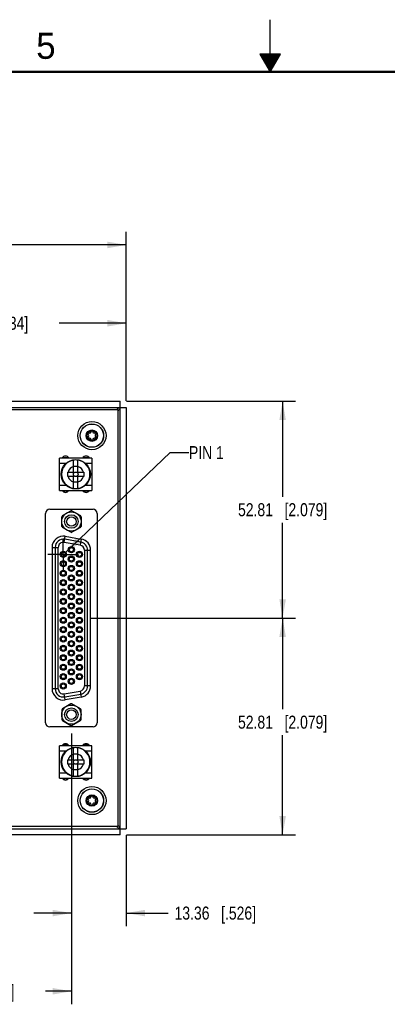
# Model space of a CAD drawing. Header units: inches. Extents: x 0 to 34, y 0 to 22.
# Tile 4 of 38: x 14.6 to 18.1, y 12.6 to 22. Entities that reach past the tile are written whole.
import ezdxf

# ---------------------------------------------------------------- set-up
doc = ezdxf.new("R2010")
doc.units = ezdxf.units.IN
doc.header["$LTSCALE"] = 1.87
doc.header["$MEASUREMENT"] = 0
doc.linetypes.add('CENTER', pattern=[0.6, 0.375, -0.075, 0.075, -0.075])
doc.layers.get('0').update_dxf_attribs({"linetype": 'CONTINUOUS'})
for name, color, linetype in [('02___PRT_ALL_AXES', 7, 'CONTINUOUS'), ('03___PRT_ALL_CURVES', 7, 'CONTINUOUS'), ('_7360', 7, 'CONTINUOUS'), ('_8276', 7, 'CONTINUOUS'), ('DETAIL', 7, 'CONTINUOUS'), ('DIMENSIONS', 7, 'CONTINUOUS')]:
    doc.layers.add(name, color=color, linetype=linetype)
doc.styles.get("Standard").update_dxf_attribs({"font": 'txt', "width": 0.8})
doc.styles.add('TEXTSTYLE_2', font='txt')
doc.dimstyles.new('DIMSTYLE_1', dxfattribs={"dimtxt": 0.125, "dimasz": 0.18, "dimexe": 0.125, "dimexo": 0.0625, "dimgap": 0.0625, "dimtad": 0, "dimtih": 1, "dimtoh": 1, "dimzin": 0, "dimdsep": 46, "dimtxsty": 'STANDARD', "dimblk": '_FILLED', "dimblk1": '_FILLED', "dimblk2": '_FILLED', "dimcen": 0.09, "dimazin": 0, "dimtp": 0.254, "dimtm": 0.254, "dimtfac": 1, "dimtofl": 0, "dimtmove": 0, "dimatfit": 3, "dimldrblk": '_FILLED', "dimfxl": 1, "dimtolj": 1, "dimtzin": 0, "dimarcsym": 0})
doc.dimstyles.get("Standard").update_dxf_attribs({"dimtxt": 0.125, "dimasz": 0.18, "dimexe": 0.125, "dimexo": 0.0625, "dimgap": 0.09, "dimtad": 0, "dimtih": 1, "dimtoh": 1, "dimzin": 0, "dimdsep": 46, "dimtxsty": 'STANDARD', "dimblk": '_FILLED', "dimblk1": '_FILLED', "dimblk2": '_FILLED', "dimcen": 0.09, "dimazin": 0, "dimtol": 1, "dimtp": 0.02, "dimtm": 0.02, "dimtfac": 1, "dimtofl": 0, "dimtmove": 0, "dimatfit": 3, "dimldrblk": '_FILLED', "dimfxl": 1, "dimtolj": 1, "dimtzin": 0, "dimarcsym": 0})

# ---------------------------------------------------------------- blocks, each defined once
blk = doc.blocks.new('_FILLED')
at = {"color": 0, "linetype": 'BYBLOCK'}
blk.add_solid([(0, 0), (-1, 0.174), (-1, -0.174)], dxfattribs=at)
blk = doc.blocks.new('*D0')
at = {"layer": 'DIMENSIONS', "color": 2, "linetype": 'CONTINUOUS'}
for p, q in [((15.6243, 18.3398), (17.2449, 18.3398)), ((17.1199, 18.3398), (17.1199, 17.4253)), ((17.1199, 16.2608), (17.1199, 17.1753)), ((15.2833, 16.2608), (17.2449, 16.2608))]:
    blk.add_line(p, q, dxfattribs=at)
at = {"layer": 'DIMENSIONS', "color": 2, "linetype": 'CONTINUOUS', "xscale": 0.18, "yscale": 0.18, "zscale": 0.18}
for p, rotation in [((17.1199, 18.3398), 90), ((17.1199, 16.2608), 270)]:
    blk.add_blockref('_FILLED', p, dxfattribs=dict(at, rotation=rotation))
at = {"layer": 'DIMENSIONS', "color": 2, "linetype": 'CONTINUOUS', "insert": (17.1199, 17.3628), "char_height": 0.125, "width": 1.325, "attachment_point": 2, "line_spacing_factor": 0.9}
blk.add_mtext('52.81{\\ftxt.shx;\\W1.000000;\\H0.125000; }[2.079]', dxfattribs=at)
blk = doc.blocks.new('*D1')
at = {"layer": 'DIMENSIONS', "color": 2, "linetype": 'CONTINUOUS'}
for p, q in [((15.2833, 16.2608), (17.2449, 16.2608)), ((17.1199, 16.2608), (17.1199, 15.3878)), ((17.1199, 14.1818), (17.1199, 15.1378)), ((15.6243, 14.1818), (17.2449, 14.1818))]:
    blk.add_line(p, q, dxfattribs=at)
at = {"layer": 'DIMENSIONS', "color": 2, "linetype": 'CONTINUOUS', "xscale": 0.18, "yscale": 0.18, "zscale": 0.18}
for p, rotation in [((17.1199, 16.2608), 90), ((17.1199, 14.1818), 270)]:
    blk.add_blockref('_FILLED', p, dxfattribs=dict(at, rotation=rotation))
at = {"layer": 'DIMENSIONS', "color": 2, "linetype": 'CONTINUOUS', "insert": (17.1199, 15.3253), "char_height": 0.125, "width": 1.325, "attachment_point": 2, "line_spacing_factor": 0.9}
blk.add_mtext('52.81{\\ftxt.shx;\\W1.000000;\\H0.125000; }[2.079]', dxfattribs=at)
blk = doc.blocks.new('*D3')
at = {"layer": 'DIMENSIONS', "color": 2, "linetype": 'CONTINUOUS'}
for p, q in [((15.0948, 15.1542), (15.0948, 12.5568)), ((12.9168, 14.8983), (12.9168, 12.5568)), ((12.9168, 12.6818), (13.397, 12.6818)), ((15.0948, 12.6818), (14.847, 12.6818))]:
    blk.add_line(p, q, dxfattribs=at)
at = {"layer": 'DIMENSIONS', "color": 2, "linetype": 'CONTINUOUS', "xscale": 0.18, "yscale": 0.18, "zscale": 0.18, "rotation": 180}
blk.add_blockref('_FILLED', (12.9168, 12.6818), dxfattribs=at)
at = {"layer": 'DIMENSIONS', "color": 2, "linetype": 'CONTINUOUS', "xscale": 0.18, "yscale": 0.18, "zscale": 0.18}
blk.add_blockref('_FILLED', (15.0948, 12.6818), dxfattribs=at)
at = {"layer": 'DIMENSIONS', "color": 2, "linetype": 'CONTINUOUS', "insert": (14.122, 12.7443), "char_height": 0.125, "width": 1.325, "attachment_point": 2, "line_spacing_factor": 0.9}
blk.add_mtext('55.32{\\ftxt.shx;\\W1.000000;\\H0.125000; }[2.178]', dxfattribs=at)
blk = doc.blocks.new('*D5')
at = {"layer": 'DIMENSIONS', "color": 2, "linetype": 'CONTINUOUS'}
for p, q in [((12.8868, 18.2396), (12.8868, 19.2137)), ((15.6208, 18.3433), (15.6208, 19.2137)), ((12.8868, 19.0887), (13.5288, 19.0887)), ((15.6208, 19.0887), (14.9788, 19.0887))]:
    blk.add_line(p, q, dxfattribs=at)
at = {"layer": 'DIMENSIONS', "color": 2, "linetype": 'CONTINUOUS', "xscale": 0.18, "yscale": 0.18, "zscale": 0.18, "rotation": 180}
blk.add_blockref('_FILLED', (12.8868, 19.0887), dxfattribs=at)
at = {"layer": 'DIMENSIONS', "color": 2, "linetype": 'CONTINUOUS', "xscale": 0.18, "yscale": 0.18, "zscale": 0.18}
blk.add_blockref('_FILLED', (15.6208, 19.0887), dxfattribs=at)
at = {"layer": 'DIMENSIONS', "color": 2, "linetype": 'CONTINUOUS', "insert": (14.2538, 19.1512), "char_height": 0.125, "width": 1.325, "attachment_point": 2, "line_spacing_factor": 0.9}
blk.add_mtext('69.44{\\ftxt.shx;\\W1.000000;\\H0.125000; }[2.734]', dxfattribs=at)
blk = doc.blocks.new('*D6')
at = {"layer": 'DIMENSIONS', "color": 2, "linetype": 'CONTINUOUS'}
for p, q in [((10.2128, 18.3433), (10.2128, 19.9648)), ((15.6208, 18.3433), (15.6208, 19.9648)), ((10.2128, 19.8398), (12.0418, 19.8398)), ((15.6208, 19.8398), (13.7918, 19.8398))]:
    blk.add_line(p, q, dxfattribs=at)
at = {"layer": 'DIMENSIONS', "color": 2, "linetype": 'CONTINUOUS', "xscale": 0.18, "yscale": 0.18, "zscale": 0.18, "rotation": 180}
blk.add_blockref('_FILLED', (10.2128, 19.8398), dxfattribs=at)
at = {"layer": 'DIMENSIONS', "color": 2, "linetype": 'CONTINUOUS', "xscale": 0.18, "yscale": 0.18, "zscale": 0.18}
blk.add_blockref('_FILLED', (15.6208, 19.8398), dxfattribs=at)
at = {"layer": 'DIMENSIONS', "color": 2, "linetype": 'CONTINUOUS', "insert": (12.9168, 19.9023), "char_height": 0.125, "width": 1.625, "attachment_point": 2, "line_spacing_factor": 0.9}
blk.add_mtext('(137.36{\\ftxt.shx;\\W1.000000;\\H0.125000; }[5.408])', dxfattribs=at)
blk = doc.blocks.new('*D11')
at = {"layer": 'DIMENSIONS', "color": 2, "linetype": 'CONTINUOUS'}
for p, q in [((15.0948, 15.1542), (15.0948, 13.3068)), ((15.6208, 14.1783), (15.6208, 13.3068)), ((15.0948, 13.4318), (14.7348, 13.4318)), ((15.6208, 13.4318), (16.0217, 13.4318))]:
    blk.add_line(p, q, dxfattribs=at)
at = {"layer": 'DIMENSIONS', "color": 2, "linetype": 'CONTINUOUS', "xscale": 0.18, "yscale": 0.18, "zscale": 0.18}
blk.add_blockref('_FILLED', (15.0948, 13.4318), dxfattribs=at)
at = {"layer": 'DIMENSIONS', "color": 2, "linetype": 'CONTINUOUS', "xscale": 0.18, "yscale": 0.18, "zscale": 0.18, "rotation": 180}
blk.add_blockref('_FILLED', (15.6208, 13.4318), dxfattribs=at)
at = {"layer": 'DIMENSIONS', "color": 2, "linetype": 'CONTINUOUS', "insert": (16.0842, 13.4943), "char_height": 0.125, "width": 1.225, "attachment_point": 1, "line_spacing_factor": 0.9}
blk.add_mtext('13.36{\\ftxt.shx;\\W1.000000;\\H0.125000; }[.526]', dxfattribs=at)

msp = doc.modelspace()

# ---------------------------------------------------------------- linework, layer by layer
at = {"color": 2, "linetype": 'CONTINUOUS'}
for p, q in [((17, 21.5), (17, 22)), ((16.902, 21.6697), (17, 21.5)), ((17.098, 21.6697), (16.902, 21.6697)), ((16.9076, 21.66), (17.0924, 21.66)), ((16.9134, 21.65), (17.0866, 21.65)), ((16.9192, 21.64), (17.0808, 21.64)), ((16.925, 21.63), (17.0751, 21.63)), ((17, 21.5), (17.098, 21.6697)), ((16.9307, 21.62), (17.0693, 21.62)), ((16.9365, 21.61), (17.0635, 21.61)), ((16.9423, 21.6), (17.0578, 21.6)), ((16.9481, 21.59), (17.052, 21.59)), ((16.9538, 21.58), (17.0462, 21.58)), ((16.9596, 21.57), (17.0404, 21.57)), ((16.9654, 21.56), (17.0347, 21.56)), ((16.9712, 21.55), (17.0289, 21.55)), ((16.9769, 21.54), (17.0231, 21.54)), ((16.9827, 21.53), (17.0173, 21.53)), ((16.9885, 21.52), (17.0116, 21.52)), ((16.9942, 21.51), (17.0058, 21.51))]:
    msp.add_line(p, q, dxfattribs=at)
at = {"color": 3, "linetype": 'CONTINUOUS'}
for p, q in [((10.2718, 18.3398), (15.5618, 18.3398)), ((15.6208, 18.2808), (15.6208, 14.2408)), ((15.5618, 14.1818), (10.2718, 14.1818))]:
    msp.add_line(p, q, dxfattribs=at)
at = {"color": 7, "linetype": 'CONTINUOUS'}
for p, q in [((15.5618, 14.1818), (15.5618, 18.3398)), ((10.2128, 18.2808), (15.6208, 18.2808)), ((10.2918, 18.2608), (15.5418, 18.2608)), ((15.5355, 18.2669), (15.5303, 18.2612)), ((15.5418, 18.2608), (15.5418, 14.2608)), ((15.5479, 18.2545), (15.5423, 18.2493)), ((14.8871, 17.3049), (15.3024, 17.3049)), ((15.0083, 17.2436), (15.0888, 17.2901)), ((15.1008, 17.2901), (15.1813, 17.2436)), ((14.8477, 15.2561), (14.8477, 17.2655)), ((15.0023, 17.1403), (15.0023, 17.2333)), ((15.1873, 17.2333), (15.1873, 17.1403)), ((15.3418, 17.2655), (15.3418, 15.2561)), ((15.0888, 17.0834), (15.0083, 17.1299)), ((15.1813, 17.1299), (15.1008, 17.0834)), ((15.0265, 16.9872), (15.0368, 17.0454)), ((15.1852, 16.9892), (15.0317, 17.0163)), ((15.0368, 17.0454), (15.1903, 17.0183)), ((15.1903, 17.0183), (15.1801, 16.9601)), ((14.9097, 16.9388), (14.9688, 16.9388)), ((14.9097, 16.9388), (14.9097, 15.5828)), ((14.9393, 16.9388), (14.9393, 15.5828)), ((14.9688, 15.5828), (14.9688, 16.9388)), ((15.1801, 16.9601), (15.0265, 16.9872)), ((15.2208, 16.9117), (15.2798, 16.9117)), ((15.2208, 16.9117), (15.2208, 15.6099)), ((15.2503, 15.6099), (15.2503, 16.9117)), ((15.2798, 15.6099), (15.2798, 16.9117)), ((14.9688, 15.5828), (14.9097, 15.5828)), ((15.2798, 15.6099), (15.2208, 15.6099)), ((15.0265, 15.5344), (15.1801, 15.5614)), ((15.0368, 15.4762), (15.0265, 15.5344)), ((15.0317, 15.5053), (15.1852, 15.5323)), ((15.1903, 15.5033), (15.0368, 15.4762)), ((15.1801, 15.5614), (15.1903, 15.5033)), ((15.0888, 15.4382), (15.0083, 15.3917)), ((15.1813, 15.3917), (15.1008, 15.4382)), ((15.0023, 15.3813), (15.0023, 15.2883)), ((15.1873, 15.2883), (15.1873, 15.3813)), ((15.3024, 15.2167), (14.8871, 15.2167)), ((15.0083, 15.2779), (15.0888, 15.2314)), ((15.1008, 15.2314), (15.1813, 15.2779)), ((15.5418, 14.2608), (10.2918, 14.2608)), ((15.5355, 14.2547), (15.5303, 14.2603)), ((15.5479, 14.2671), (15.5423, 14.2723)), ((10.2128, 14.2408), (15.6208, 14.2408))]:
    msp.add_line(p, q, dxfattribs=at)
at = {"color": 7, "linetype": 'CONTINUOUS', "const_width": 0.02}
msp.add_lwpolyline([(33.5, 21.5), (0.5, 21.5)], dxfattribs=at)
at = {"color": 7, "linetype": 'CONTINUOUS'}
for centre, radius in [((15.2918, 18.0108), 0.1122), ((15.2918, 18.0108), 0.1115), ((15.2918, 18.0108), 0.047), ((15.0948, 17.1868), 0.0925), ((15.0948, 17.1868), 0.065), ((15.0948, 17.1868), 0.0453), ((15.0948, 16.9169), 0.0295), ((15.0948, 16.9169), 0.0197), ((15.0168, 16.8718), 0.0295), ((15.0168, 16.7817), 0.0295), ((15.0168, 16.8718), 0.0197), ((15.0948, 16.8267), 0.0295), ((15.0948, 16.8267), 0.0197), ((15.1727, 16.8718), 0.0295), ((15.1727, 16.7817), 0.0295), ((15.1727, 16.8718), 0.0197), ((15.0168, 16.6915), 0.0295), ((15.0168, 16.7817), 0.0197), ((15.0948, 16.7366), 0.0295), ((15.0948, 16.7366), 0.0197), ((15.1727, 16.6915), 0.0295), ((15.1727, 16.7817), 0.0197), ((15.0168, 16.6013), 0.0295), ((15.0168, 16.6915), 0.0197), ((15.0168, 16.6013), 0.0197), ((15.0948, 16.6464), 0.0295), ((15.0948, 16.6464), 0.0197), ((15.1727, 16.6013), 0.0295), ((15.1727, 16.6915), 0.0197), ((15.1727, 16.6013), 0.0197), ((15.0168, 16.5112), 0.0295), ((15.0168, 16.5112), 0.0197), ((15.0948, 16.5563), 0.0295), ((15.0948, 16.5563), 0.0197), ((15.1727, 16.5112), 0.0295), ((15.1727, 16.5112), 0.0197), ((15.0168, 16.421), 0.0295), ((15.0168, 16.421), 0.0197), ((15.0948, 16.4661), 0.0295), ((15.0948, 16.4661), 0.0197), ((15.1727, 16.421), 0.0295), ((15.1727, 16.421), 0.0197), ((15.0168, 16.3309), 0.0295), ((15.0168, 16.3309), 0.0197), ((15.0948, 16.3759), 0.0295), ((15.0948, 16.3759), 0.0197), ((15.1727, 16.3309), 0.0295), ((15.1727, 16.3309), 0.0197), ((15.0168, 16.2407), 0.0295), ((15.0168, 16.2407), 0.0197), ((15.0948, 16.2858), 0.0295), ((15.0948, 16.2858), 0.0197), ((15.1727, 16.2407), 0.0295), ((15.1727, 16.2407), 0.0197), ((15.0168, 16.1505), 0.0295), ((15.0168, 16.1505), 0.0197), ((15.0948, 16.1956), 0.0295), ((15.0948, 16.1956), 0.0197), ((15.1727, 16.1505), 0.0295), ((15.1727, 16.1505), 0.0197), ((15.0168, 16.0604), 0.0295), ((15.0168, 16.0604), 0.0197), ((15.0948, 16.1055), 0.0295), ((15.0948, 16.1055), 0.0197), ((15.1727, 16.0604), 0.0295), ((15.1727, 16.0604), 0.0197), ((15.0168, 15.9702), 0.0295), ((15.0168, 15.9702), 0.0197), ((15.0948, 16.0153), 0.0295), ((15.0948, 16.0153), 0.0197), ((15.1727, 15.9702), 0.0295), ((15.1727, 15.9702), 0.0197), ((15.0168, 15.8801), 0.0295), ((15.0168, 15.8801), 0.0197), ((15.0948, 15.9252), 0.0295), ((15.0948, 15.9252), 0.0197), ((15.1727, 15.8801), 0.0295), ((15.1727, 15.8801), 0.0197), ((15.0168, 15.7899), 0.0295), ((15.0168, 15.7899), 0.0197), ((15.0948, 15.835), 0.0295), ((15.0948, 15.7448), 0.0295), ((15.0948, 15.835), 0.0197), ((15.1727, 15.7899), 0.0295), ((15.1727, 15.7899), 0.0197), ((15.0168, 15.6998), 0.0295), ((15.0168, 15.6998), 0.0197), ((15.0948, 15.6547), 0.0295), ((15.0948, 15.7448), 0.0197), ((15.1727, 15.6998), 0.0295), ((15.1727, 15.6998), 0.0197), ((15.0168, 15.6096), 0.0295), ((15.0168, 15.6096), 0.0197), ((15.0948, 15.6547), 0.0197), ((15.0948, 15.3348), 0.0925), ((15.0948, 15.3348), 0.065), ((15.0948, 15.3348), 0.0453), ((15.2918, 14.5108), 0.1122), ((15.2918, 14.5108), 0.1115), ((15.2918, 14.5108), 0.047)]:
    msp.add_circle(centre, radius, dxfattribs=at)
for centre, radius, start, end in [((15.2584, 18.0301), 0.00748, 60.72279, 239.27721), ((15.2694, 18.0496), 0.015, 240.72279, 359.27721), ((15.2918, 18.0494), 0.00748, 0.72279, 179.27721), ((15.3143, 18.0496), 0.015, 180.72279, 299.27721), ((15.3252, 18.0301), 0.00748, 300.72279, 119.27721), ((15.2584, 17.9915), 0.00748, 120.72279, 299.27721), ((15.2469, 18.0108), 0.015, 300.72279, 59.27721), ((15.2694, 17.9719), 0.015, 0.72279, 119.27721), ((15.2918, 17.9722), 0.00748, 180.72279, 359.27721), ((15.3143, 17.9719), 0.015, 60.72279, 179.27721), ((15.3252, 17.9915), 0.00748, 240.72279, 59.27721), ((15.3367, 18.0108), 0.015, 120.72279, 239.27721), ((14.8871, 17.2655), 0.0394, 90, 180), ((15.0948, 17.1868), 0.1035, 86.67899, 93.32101), ((15.3024, 17.2655), 0.0394, 0, 90), ((15.0948, 17.1868), 0.1035, 146.67899, 153.32101), ((15.0948, 17.1868), 0.1035, 26.67899, 33.32101), ((15.0948, 17.1868), 0.1035, 206.67899, 213.32101), ((15.0948, 17.1868), 0.1035, 326.67899, 333.32101), ((15.018, 16.9388), 0.1083, 80, 180), ((15.018, 16.9388), 0.0787, 80, 180), ((15.0948, 17.1868), 0.1035, 266.67899, 273.32101), ((15.1715, 16.9117), 0.1083, 0, 80), ((15.018, 16.9388), 0.0492, 80, 180), ((15.1715, 16.9117), 0.0492, 0, 80), ((15.1715, 16.9117), 0.0787, 0, 80), ((15.018, 15.5828), 0.1083, 180, 280), ((15.018, 15.5828), 0.0787, 180, 280), ((15.018, 15.5828), 0.0492, 180, 280), ((15.1715, 15.6099), 0.0492, 280, 360), ((15.1715, 15.6099), 0.0787, 280, 360), ((15.1715, 15.6099), 0.1083, 280, 360), ((15.0948, 15.3348), 0.1035, 86.67899, 93.32101), ((15.0948, 15.3348), 0.1035, 146.67899, 153.32101), ((15.0948, 15.3348), 0.1035, 26.67899, 33.32101), ((14.8871, 15.2561), 0.0394, 180, 270), ((15.0948, 15.3348), 0.1035, 206.67899, 213.32101), ((15.0948, 15.3348), 0.1035, 266.67899, 273.32101), ((15.0948, 15.3348), 0.1035, 326.67899, 333.32101), ((15.3024, 15.2561), 0.0394, 270, 360), ((15.2694, 14.5496), 0.015, 240.72279, 359.27721), ((15.2918, 14.5494), 0.00748, 0.72279, 179.27721), ((15.3143, 14.5496), 0.015, 180.72279, 299.27721), ((15.2584, 14.5301), 0.00748, 60.72279, 239.27721), ((15.2584, 14.4915), 0.00748, 120.72279, 299.27721), ((15.2469, 14.5108), 0.015, 300.72279, 59.27721), ((15.2694, 14.4719), 0.015, 0.72279, 119.27721), ((15.2918, 14.4722), 0.00748, 180.72279, 359.27721), ((15.3143, 14.4719), 0.015, 60.72279, 179.27721), ((15.3252, 14.5301), 0.00748, 300.72279, 119.27721), ((15.3252, 14.4915), 0.00748, 240.72279, 59.27721), ((15.3367, 14.5108), 0.015, 120.72279, 239.27721)]:
    msp.add_arc(centre, radius, start, end, dxfattribs=at)
for points in [[(15.5618, 18.2808), (15.5596, 18.2808), (15.555, 18.2801), (15.5483, 18.2773), (15.5417, 18.2728), (15.5376, 18.269), (15.5355, 18.2669)], [(15.5618, 18.2808), (15.5618, 18.2786), (15.5612, 18.274), (15.5583, 18.2673), (15.5538, 18.2607), (15.55, 18.2565), (15.5479, 18.2545)], [(15.5618, 14.2408), (15.5618, 14.243), (15.5612, 14.2476), (15.5583, 14.2543), (15.5538, 14.2609), (15.55, 14.265), (15.5479, 14.2671)], [(15.5618, 14.2408), (15.5596, 14.2408), (15.555, 14.2414), (15.5483, 14.2443), (15.5417, 14.2488), (15.5376, 14.2526), (15.5355, 14.2547)]]:
    msp.add_open_spline(points, degree=3, knots=[0, 0, 0, 0, 0.217676, 0.450517, 0.709526, 1, 1, 1, 1], dxfattribs=at)
at = {"layer": '02___PRT_ALL_AXES', "color": 7, "linetype": 'CENTER'}
for q in [(15.0168, 17.0183), (14.8703, 16.8718), (15.1633, 16.8718), (15.0168, 16.7253)]:
    msp.add_line((15.0168, 16.8718), q, dxfattribs=at)
at = {"layer": '02___PRT_ALL_AXES', "color": 7, "linetype": 'CONTINUOUS'}
for centre in [(15.2918, 18.0108), (15.2918, 14.5108)]:
    msp.add_circle(centre, 0.055, dxfattribs=at)
for centre, start, end in [((15.0383, 17.7783), 28.2102, 151.7898), ((15.2353, 17.7783), 28.2102, 151.7898), ((15.0383, 17.5023), 208.2102, 331.7898), ((15.2353, 17.5023), 208.2102, 331.7898), ((15.0383, 15.0193), 28.21208, 151.78792), ((15.2353, 15.0193), 28.21208, 151.78792), ((15.0383, 14.7433), 208.20832, 331.79168), ((15.2353, 14.7433), 208.20832, 331.79168)]:
    msp.add_arc(centre, 0.0365, start, end, dxfattribs=at)
at = {"layer": '03___PRT_ALL_CURVES', "color": 4, "linetype": 'CONTINUOUS'}
for centre in [(15.2918, 18.0108), (15.2918, 14.5108)]:
    msp.add_circle(centre, 0.135, dxfattribs=at)
at = {"layer": '_7360', "color": 7, "linetype": 'CONTINUOUS'}
for p, q in [((15.2918, 17.7953), (14.9818, 17.7953)), ((14.9818, 17.4853), (14.9818, 17.7953)), ((15.0083, 17.7953), (15.0083, 17.7982)), ((15.01, 17.8012), (15.0666, 17.8012)), ((15.0683, 17.7982), (15.0683, 17.7953)), ((15.2053, 17.7953), (15.2053, 17.7982)), ((15.207, 17.8012), (15.2636, 17.8012)), ((15.2653, 17.7982), (15.2653, 17.7953)), ((15.2918, 17.7953), (15.2918, 17.4853)), ((14.9818, 17.7483), (15.0464, 17.7483)), ((15.2272, 17.7483), (15.2918, 17.7483)), ((15.0464, 17.5323), (14.9818, 17.5323)), ((14.9818, 17.4853), (15.2918, 17.4853)), ((15.0083, 17.4824), (15.0083, 17.4853)), ((15.0097, 17.4801), (15.067, 17.4801)), ((15.0683, 17.4853), (15.0683, 17.4824)), ((15.2053, 17.4824), (15.2053, 17.4853)), ((15.2067, 17.4801), (15.264, 17.4801)), ((15.2918, 17.5323), (15.2272, 17.5323)), ((15.2653, 17.4853), (15.2653, 17.4824)), ((15.2918, 15.0363), (14.9818, 15.0363)), ((14.9818, 14.7263), (14.9818, 15.0363)), ((15.0083, 15.0363), (15.0083, 15.0392)), ((15.067, 15.0415), (15.0097, 15.0415)), ((15.0683, 15.0392), (15.0683, 15.0363)), ((15.2053, 15.0363), (15.2053, 15.0392)), ((15.264, 15.0415), (15.2067, 15.0415)), ((15.2653, 15.0392), (15.2653, 15.0363)), ((15.2918, 14.7263), (15.2918, 15.0363)), ((14.9818, 14.9893), (15.0464, 14.9893)), ((15.2272, 14.9893), (15.2918, 14.9893)), ((15.0464, 14.7733), (14.9818, 14.7733)), ((15.2918, 14.7733), (15.2272, 14.7733)), ((14.9818, 14.7263), (15.2918, 14.7263)), ((15.0083, 14.7233), (15.0083, 14.7263)), ((15.0666, 14.7203), (15.01, 14.7203)), ((15.0683, 14.7263), (15.0683, 14.7233)), ((15.2053, 14.7233), (15.2053, 14.7263)), ((15.2636, 14.7203), (15.207, 14.7203)), ((15.2653, 14.7263), (15.2653, 14.7233))]:
    msp.add_line(p, q, dxfattribs=at)
at = {"layer": '_8276', "color": 7, "linetype": 'CONTINUOUS'}
for p, q in [((15.1153, 17.6618), (15.1153, 17.7757)), ((15.1583, 17.6618), (15.1583, 17.7757)), ((15.0598, 17.6618), (15.1153, 17.6618)), ((15.0598, 17.6188), (15.0598, 17.6618)), ((15.1153, 17.7173), (15.1583, 17.7173)), ((15.1583, 17.6618), (15.2138, 17.6618)), ((15.2138, 17.6618), (15.2138, 17.6188)), ((15.1153, 17.6188), (15.0598, 17.6188)), ((15.1153, 17.5049), (15.1153, 17.6188)), ((15.2138, 17.6188), (15.1583, 17.6188)), ((15.1583, 17.5049), (15.1583, 17.6188)), ((15.1583, 17.5633), (15.1153, 17.5633)), ((15.1153, 14.9028), (15.1153, 15.0166)), ((15.1583, 14.9028), (15.1583, 15.0166)), ((15.1153, 14.9583), (15.1583, 14.9583)), ((15.0598, 14.9028), (15.1153, 14.9028)), ((15.0598, 14.8598), (15.0598, 14.9028)), ((15.1153, 14.8598), (15.0598, 14.8598)), ((15.1153, 14.7459), (15.1153, 14.8598)), ((15.1583, 14.9028), (15.2138, 14.9028)), ((15.2138, 14.8598), (15.1583, 14.8598)), ((15.1583, 14.7459), (15.1583, 14.8598)), ((15.2138, 14.9028), (15.2138, 14.8598)), ((15.1583, 14.8043), (15.1153, 14.8043))]:
    msp.add_line(p, q, dxfattribs=at)
for centre, radius in [((15.1368, 17.6403), 0.141), ((15.1368, 17.6403), 0.0217), ((15.1368, 14.8813), 0.141), ((15.1368, 14.8813), 0.0217)]:
    msp.add_circle(centre, radius, dxfattribs=at)
for centre, radius, start, end in [((15.1368, 17.6403), 0.1365, 99.06063, 260.93937), ((15.1368, 17.6403), 0.1371, 80.97599, 99.02401), ((15.1368, 17.6403), 0.1365, 279.06063, 80.93937), ((15.1368, 17.6403), 0.077, 106.2137, 163.7863), ((15.1368, 17.6403), 0.077, 16.2137, 73.7863), ((15.1368, 17.6403), 0.077, 196.2137, 253.7863), ((15.1368, 17.6403), 0.077, 286.2137, 343.7863), ((15.1368, 17.6403), 0.1371, 260.97599, 279.02401), ((15.1368, 14.8813), 0.1365, 99.06063, 260.93937), ((15.1368, 14.8813), 0.1371, 80.97599, 99.02401), ((15.1368, 14.8813), 0.1365, 279.06063, 80.93937), ((15.1368, 14.8813), 0.077, 106.2137, 163.7863), ((15.1368, 14.8813), 0.077, 16.2137, 73.7863), ((15.1368, 14.8813), 0.077, 196.2137, 253.7863), ((15.1368, 14.8813), 0.077, 286.2137, 343.7863), ((15.1368, 14.8813), 0.1371, 260.97599, 279.02401)]:
    msp.add_arc(centre, radius, start, end, dxfattribs=at)

# ---------------------------------------------------------------- texts
at = {"color": 2, "linetype": 'CONTINUOUS', "insert": (14.7577, 21.8747), "char_height": 0.25, "width": 0.25, "attachment_point": 1, "line_spacing_factor": 0.9, "style": 'TEXTSTYLE_2'}
msp.add_mtext('5', dxfattribs=at)
at = {"layer": 'DETAIL', "color": 2, "linetype": 'CONTINUOUS', "insert": (16.222, 17.9105), "char_height": 0.125, "width": 0.5, "attachment_point": 1, "line_spacing_factor": 0.9}
msp.add_mtext('PIN 1', dxfattribs=at)

# ---------------------------------------------------------------- dimensions: what is measured, and where the dimension line sits
at = {"layer": 'DIMENSIONS', "color": 2, "linetype": 'CONTINUOUS'}
dim = msp.add_linear_dim(base=(15.6208, 19.8398), p1=(10.2128, 18.2808), p2=(15.6208, 18.2808), text='(<>)', dimstyle='DIMSTYLE_1', dxfattribs=at)
dim.commit()
dim.dimension.update_dxf_attribs({"geometry": '*D6', "text_midpoint": (12.9168, 19.8398), "dimtype": 160})
for base, p1, p2, angle, picture, middle in [((12.8868, 19.0887), (15.6208, 18.2808), (12.8868, 18.1771), 180, '*D5', (14.2538, 19.0887)), ((17.1199, 16.2608), (15.5618, 18.3398), (15.2208, 16.2608), 270, '*D0', (17.1199, 17.3003)), ((17.1199, 16.2608), (15.5618, 14.1818), (15.2208, 16.2608), 90, '*D1', (17.1199, 15.2628)), ((15.0948, 13.4318), (15.6208, 14.2408), (15.0948, 15.2167), 180, '*D11', (16.6967, 13.4318))]:
    dim = msp.add_linear_dim(base=base, p1=p1, p2=p2, angle=angle, dimstyle='DIMSTYLE_1', dxfattribs=at)
    dim.commit()
    dim.dimension.update_dxf_attribs({"geometry": picture, "text_midpoint": middle, "dimtype": 160})
dim = msp.add_linear_dim(base=(15.0948, 12.6818), p1=(12.9168, 14.9608), p2=(15.0948, 15.2167), dimstyle='DIMSTYLE_1', dxfattribs=at)
dim.commit()
dim.dimension.update_dxf_attribs({"geometry": '*D3', "text_midpoint": (14.122, 12.6818), "dimtype": 160})

# ---------------------------------------------------------------- leaders
at = {"layer": 'DETAIL', "color": 2, "linetype": 'CONTINUOUS'}
msp.add_leader([(15.0327, 16.8834), (16.042, 17.848), (16.222, 17.848)], dimstyle='STANDARD', override={"dimtad": 0}, dxfattribs=at)

doc.saveas('drawing.dxf')
